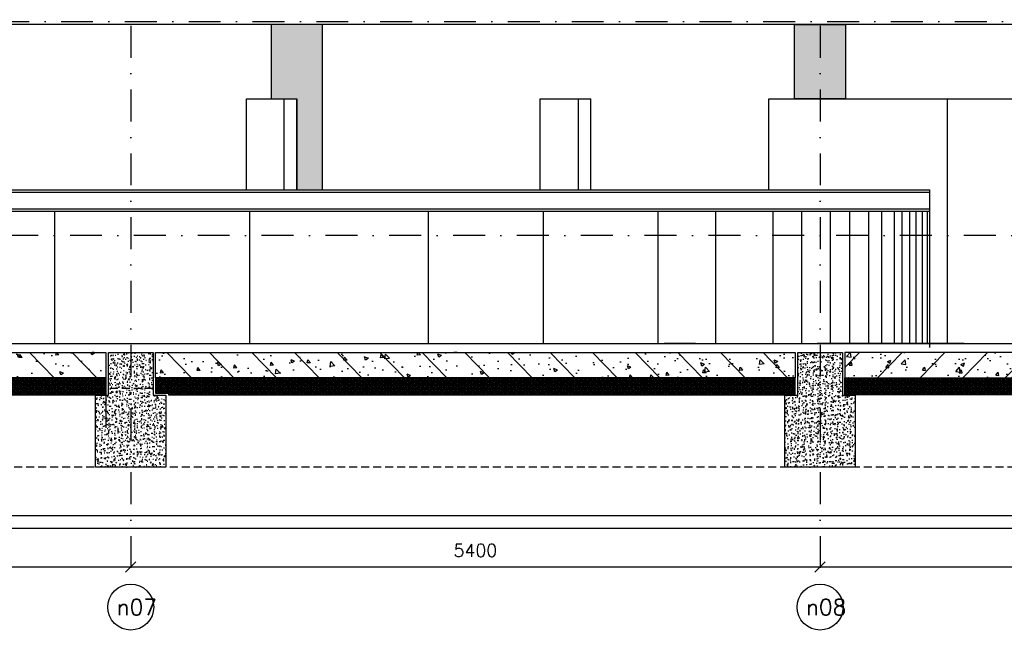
# Model space of a CAD drawing. Extents: x 0 to 317513, y 0 to 193913.
# Tile 20 of 105: x 186953 to 194666, y 90181 to 94984. Entities that reach past the tile are written whole.
import ezdxf
from ezdxf.enums import TextEntityAlignment as Align

# ---------------------------------------------------------------- set-up
doc = ezdxf.new("R2010")
doc.units = 0
doc.header["$LTSCALE"] = 20
doc.header["$MEASUREMENT"] = 0
doc.header["$PDSIZE"] = -1
for name, pattern in [('DASHDOT', [25, 12.5, -6.25, 0, -6.25]), ('DD1', [2.66667, 1.66667, -0.5, 0, -0.5]), ('HIDDEN2', [4.6875, 3.125, -1.5625])]:
    doc.linetypes.add(name, pattern=pattern)
doc.layers.get('0').update_dxf_attribs({"linetype": 'CONTINUOUS'})
doc.layers.get('DEFPOINTS').update_dxf_attribs({"linetype": 'CONTINUOUS'})
for name, color, linetype in [('A--01A1_ACEER', 1, 'CONTINUOUS'), ('A--A23--_F--3-', 9, 'CONTINUOUS'), ('A--L$7A3-_STRAMIEN', 3, 'CONTINUOUS'), ('A--L13D2_VLOEREN', 2, 'CONTINUOUS'), ('A--L21--_F-23-', 4, 'CONTINUOUS'), ('A--L23--', 7, 'CONTINUOUS'), ('A--L28DC1_KONSTRUKTIES', 1, 'HIDDEN2'), ('A--L31--', 2, 'CONTINUOUS'), ('A--M$1A-_F123-', 1, 'CONTINUOUS'), ('A--T$7A-_STRAMIEN', 2, 'CONTINUOUS'), ('A--T$7A8-_STRAMIEN', 8, 'DASHDOT'), ('MULTIMDF', 2, 'CONTINUOUS'), ('PUIACHTERGROND', 9, 'CONTINUOUS'), ('RASTER4', 45, 'CONTINUOUS'), ('RONDING', 8, 'CONTINUOUS'), ('STRAMIEN', 8, 'DD1')]:
    doc.layers.add(name, color=color, linetype=linetype)
doc.styles.add('ALFA-0_25', font='ROMANS')
doc.styles.add('HIEMSTRA', font='romans.shx')
doc.dimstyles.get("Standard").update_dxf_attribs({"dimscale": 40, "dimtxt": 2.5, "dimasz": 2, "dimexe": 0.3, "dimexo": 0.3, "dimgap": 2, "dimtad": 1, "dimdec": 0, "dimzin": 0, "dimdsep": 46, "dimtxsty": 'HIEMSTRA', "dimblk1": 'OBLIQUE', "dimblk2": 'OBLIQUE', "dimsah": 1, "dimcen": 0.09, "dimdle": 0.3, "dimclrd": 1, "dimclre": 1, "dimclrt": 3, "dimadec": 0, "dimazin": 0, "dimtfac": 1, "dimtdec": 4, "dimtix": 1, "dimtmove": 2, "dimatfit": 3, "dimldrblk": 'OBLIQUE', "dimfxl": 0, "dimtvp": 625, "dimtolj": 1, "dimtzin": 0, "dimarcsym": 0})

# ---------------------------------------------------------------- blocks, each defined once
blk = doc.blocks.new('_OBLIQUE')
at = {"color": 0, "linetype": 'ByBlock'}
blk.add_line((-0.5, -0.5), (0.5, 0.5), dxfattribs=at)
blk = doc.blocks.new('*D181')
at = {"color": 1, "linetype": 'ByBlock'}
for p, q in [((193222.3, 90705), (193222.3, 90693)), ((193222.3, 90693), (198622.3, 90693)), ((198622.3, 90705), (198622.3, 90693))]:
    blk.add_line(p, q, dxfattribs=at)
at = {"layer": 'DEFPOINTS', "color": 0, "linetype": 'ByBlock'}
for p in [(193222.3, 90693), (198622.3, 90693), (198622.3, 90693)]:
    blk.add_point(p, dxfattribs=at)
at = {"color": 1, "linetype": 'ByBlock', "xscale": 80, "yscale": 80, "zscale": 80, "rotation": 180}
blk.add_blockref('_OBLIQUE', (193222.3, 90693), dxfattribs=at)
at = {"color": 1, "linetype": 'ByBlock', "xscale": 80, "yscale": 80, "zscale": 80}
blk.add_blockref('_OBLIQUE', (198622.3, 90693), dxfattribs=at)
at = {"color": 3, "linetype": 'ByBlock', "insert": (195922.3, 90823), "char_height": 100, "attachment_point": 5, "style": 'HIEMSTRA'}
blk.add_mtext('\\A1;5400', dxfattribs=at)
blk = doc.blocks.new('*D182')
at = {"color": 1, "linetype": 'ByBlock'}
for p, q in [((187822.3, 90705), (187822.3, 90693)), ((187822.3, 90693), (193222.3, 90693)), ((193222.3, 90705), (193222.3, 90693))]:
    blk.add_line(p, q, dxfattribs=at)
at = {"layer": 'DEFPOINTS', "color": 0, "linetype": 'ByBlock'}
for p in [(187822.3, 90693), (193222.3, 90693), (193222.3, 90693)]:
    blk.add_point(p, dxfattribs=at)
at = {"color": 1, "linetype": 'ByBlock', "xscale": 80, "yscale": 80, "zscale": 80, "rotation": 180}
blk.add_blockref('_OBLIQUE', (187822.3, 90693), dxfattribs=at)
at = {"color": 1, "linetype": 'ByBlock', "xscale": 80, "yscale": 80, "zscale": 80}
blk.add_blockref('_OBLIQUE', (193222.3, 90693), dxfattribs=at)
at = {"color": 3, "linetype": 'ByBlock', "insert": (190522.3, 90823), "char_height": 100, "attachment_point": 5, "style": 'HIEMSTRA'}
blk.add_mtext('\\A1;5400', dxfattribs=at)
blk = doc.blocks.new('*D183')
at = {"color": 1, "linetype": 'ByBlock'}
for p, q in [((182422.3, 90705), (182422.3, 90693)), ((182422.3, 90693), (187822.3, 90693)), ((187822.3, 90705), (187822.3, 90693))]:
    blk.add_line(p, q, dxfattribs=at)
at = {"layer": 'DEFPOINTS', "color": 0, "linetype": 'ByBlock'}
for p in [(182422.3, 90693), (187822.3, 90693), (187822.3, 90693)]:
    blk.add_point(p, dxfattribs=at)
at = {"color": 1, "linetype": 'ByBlock', "xscale": 80, "yscale": 80, "zscale": 80, "rotation": 180}
blk.add_blockref('_OBLIQUE', (182422.3, 90693), dxfattribs=at)
at = {"color": 1, "linetype": 'ByBlock', "xscale": 80, "yscale": 80, "zscale": 80}
blk.add_blockref('_OBLIQUE', (187822.3, 90693), dxfattribs=at)
at = {"color": 3, "linetype": 'ByBlock', "insert": (185122.3, 90823), "char_height": 100, "attachment_point": 5, "style": 'HIEMSTRA'}
blk.add_mtext('\\A1;5400', dxfattribs=at)

msp = doc.modelspace()

# ---------------------------------------------------------------- hatches: boundary and pattern name
at = {"layer": 'A--A23--_F--3-'}
h = msp.add_hatch(dxfattribs=at)
h.set_pattern_fill('ALFABET', color=256, scale=40, angle=1, style=0, pattern_type=2)
h.set_pattern_definition([(134, (203983.93, 93821.48), (172.6416, 166.718), []), (129, (203983.93, 93821.48), (-287.2984, -20.0899), [30, -330]), (184, (203983.93, 93821.48), (60.743, 299.8624), [24, -264]), (78.5486, (203960, 93819.8), (-226.5556, 279.7724), [25.496, -280.457]), (132.8158, (203985.32, 93901.46), (-427.987, -58.747), [45, -495]), (82.3644, (203949.66, 93896.57), (-367.008, 396.113), [38.244, -420.685]), (187.8158, (203985.32, 93901.46), (-367.008, 396.113), [36, -396]), (158, (203944.98, 93882.17), (-241.537, -156.856), [30, -330]), (213, (203944.98, 93882.17), (-92.249, 291.7144), [24, -264]), (107.5486, (203924.85, 93869.1), (-333.7863, 134.858), [25.496, -280.457]), (141.5, (203983.93, 93821.48), (-2.5393, 133.22215), [0, -260.8, 0, -268, 0, -265]), (171.5, (203983.93, 93821.48), (-102.4584, 159.5771), [0, -152.8, 0, -254.8, 0, -101]), (211.5, (204073.11, 93819.92), (-213.6539, -5.294), [0, -100, 0, -312, 0, -414]), (221.5, (204113.1, 93819.22), (-232.5401, 44.1071), [0, -130, 0, -207.2, 0, -294]), (221.5, (204113.1, 93819.22), (-232.5401, 44.1071), [0, -130, 0, -207.2, 0, -294])])
h.paths.add_polyline_path([(187627.3, 92175.9), (182617.3, 92175.9), (182617.3, 92375.9), (187627.3, 92375.9)])
h = msp.add_hatch(dxfattribs=at)
h.set_pattern_fill('AR-CONC', color=256, scale=10, style=0, pattern_type=2)
h.set_pattern_definition([(50, (14181.494, 0), (71.726018, -6.275213), [7.5, -82.5]), (355, (14181.494, 0), (-13.875133, 75.219213), [6, -66]), (100.4514, (14187.47, -0.52), (57.850938, 68.943954), [6.37402, -70.11421]), (46.1842, (14181.49, 20), (106.724105, -16.5519), [11.25, -123.75]), (96.6356, (14190.39, 18.62), (93.46627, 97.411787), [9.56103, -105.1713]), (351.1842, (14181.49, 20), (93.466195, 97.41186), [9, -99]), (21, (14191.494, 15), (59.690705, -40.261889), [7.5, -82.5]), (326, (14191.494, 15), (24.331533, 72.515005), [6, -66]), (71.4514, (14196.47, 11.645), (84.022263, 32.25305), [6.37402, -70.11421]), (37.5, (14181.494, 0), (1.2159855, 33.2893854), [0, -65.2, 0, -67, 0, -66.25]), (7.5, (14181.494, 0), (26.306954, 39.441171), [0, -38.2, 0, -63.7, 0, -25.25]), (327.5, (14159.194, 0), (53.3822436, -2.255487), [0, -25, 0, -78, 0, -103.5]), (317.5, (14149.194, 0), (58.318617, 10.010498), [0, -32.5, 0, -51.8, 0, -73.5])])
h.paths.add_polyline_path([(187647.3, 92375.9), (187997.3, 92375.9), (187997.3, 92040.9), (188097.3, 92040.9), (188097.3, 91475.9), (187547.3, 91475.9), (187547.3, 92040.9), (187647.3, 92040.9)])
h = msp.add_hatch(dxfattribs=at)
h.set_pattern_fill('ALFABET', color=256, scale=40, angle=1, style=0, pattern_type=2)
h.set_pattern_definition([(134, (211063.93, 93821.48), (172.6416, 166.718), []), (129, (211063.93, 93821.48), (-287.2984, -20.0899), [30, -330]), (184, (211063.93, 93821.48), (60.743, 299.8624), [24, -264]), (78.5486, (211040, 93819.8), (-226.5556, 279.7724), [25.496, -280.457]), (132.8158, (211065.32, 93901.46), (-427.987, -58.747), [45, -495]), (82.3644, (211029.66, 93896.57), (-367.008, 396.113), [38.244, -420.685]), (187.8158, (211065.32, 93901.46), (-367.0076, 396.113), [36, -396]), (158, (211024.98, 93882.17), (-241.5371, -156.856), [30, -330]), (213, (211024.98, 93882.17), (-92.249, 291.7144), [24, -264]), (107.5486, (211004.85, 93869.1), (-333.7863, 134.858), [25.496, -280.457]), (141.5, (211063.93, 93821.48), (-2.5393, 133.22215), [0, -260.8, 0, -268, 0, -265]), (171.5, (211063.93, 93821.48), (-102.4584, 159.5771), [0, -152.8, 0, -254.8, 0, -101]), (211.5, (211153.11, 93819.92), (-213.6539, -5.294), [0, -100, 0, -312, 0, -414]), (221.5, (211193.1, 93819.22), (-232.5401, 44.1071), [0, -130, 0, -207.2, 0, -294]), (221.5, (211193.1, 93819.22), (-232.5401, 44.1071), [0, -130, 0, -207.2, 0, -294])])
h.paths.add_polyline_path([(193027.3, 92175.9), (188017.3, 92175.9), (188017.3, 92375.9), (193027.3, 92375.9)])
h = msp.add_hatch(dxfattribs=at)
h.set_pattern_fill('AR-CONC', color=256, scale=10, style=0, pattern_type=2)
h.set_pattern_definition([(50, (17901.494, 0), (71.726018, -6.275213), [7.5, -82.5]), (355, (17901.494, 0), (-13.875133, 75.219213), [6, -66]), (100.4514, (17907.47, -0.52), (57.850938, 68.943954), [6.37402, -70.11421]), (46.1842, (17901.49, 20), (106.724105, -16.5519), [11.25, -123.75]), (96.6356, (17910.39, 18.62), (93.46627, 97.411787), [9.56103, -105.1713]), (351.1842, (17901.49, 20), (93.466195, 97.41186), [9, -99]), (21, (17911.494, 15), (59.690705, -40.261889), [7.5, -82.5]), (326, (17911.494, 15), (24.331533, 72.515005), [6, -66]), (71.4514, (17916.47, 11.645), (84.022263, 32.25305), [6.37402, -70.11421]), (37.5, (17901.494, 0), (1.2159855, 33.2893854), [0, -65.2, 0, -67, 0, -66.25]), (7.5, (17901.494, 0), (26.306954, 39.441171), [0, -38.2, 0, -63.7, 0, -25.25]), (327.5, (17879.194, 0), (53.3822436, -2.255487), [0, -25, 0, -78, 0, -103.5]), (317.5, (17869.194, 0), (58.318617, 10.010498), [0, -32.5, 0, -51.8, 0, -73.5])])
h.paths.add_polyline_path([(193047.3, 92375.9), (193397.3, 92375.9), (193397.3, 92040.9), (193497.3, 92040.9), (193497.3, 91475.9), (192947.3, 91475.9), (192947.3, 92040.9), (193047.3, 92040.9)])
h = msp.add_hatch(dxfattribs=at)
h.set_pattern_fill('ALFABET', color=256, scale=40, angle=1, style=0, pattern_type=2)
h.set_pattern_definition([(46, (175577.25, 93821.48), (-172.6416, 166.718), []), (51, (175577.25, 93821.48), (287.2984, -20.0899), [30, -330]), (356, (175577.25, 93821.48), (-60.743, 299.8624), [24, -264]), (101.4514, (175601.2, 93819.8), (226.5556, 279.7724), [25.496, -280.457]), (47.1842, (175575.86, 93901.46), (427.987, -58.747), [45, -495]), (97.6356, (175611.52, 93896.57), (367.008, 396.113), [38.244, -420.685]), (352.1842, (175575.86, 93901.46), (367.0076, 396.113), [36, -396]), (22, (175616.2, 93882.17), (241.5371, -156.856), [30, -330]), (327, (175616.2, 93882.17), (92.249, 291.7144), [24, -264]), (72.4514, (175636.33, 93869.1), (333.7863, 134.858), [25.496, -280.457]), (38.5, (175577.25, 93821.48), (2.5393, 133.22215), [0, -260.8, 0, -268, 0, -265]), (8.5, (175577.25, 93821.48), (102.4584, 159.5771), [0, -152.8, 0, -254.8, 0, -101]), (328.5, (175488.07, 93819.92), (213.6539, -5.294), [0, -100, 0, -312, 0, -414]), (318.5, (175448.07, 93819.22), (232.5401, 44.1071), [0, -130, 0, -207.2, 0, -294]), (318.5, (175448.07, 93819.22), (232.5401, 44.1071), [0, -130, 0, -207.2, 0, -294])])
h.paths.add_polyline_path([(193417.3, 92175.9), (198427.3, 92175.9), (198427.3, 92375.9), (193417.3, 92375.9)])
h = msp.add_hatch(dxfattribs=at)
h.set_pattern_fill('ALFAKRS', color=256, scale=10, style=0, pattern_type=2)
h.set_pattern_definition([(135, (250456.169, 10), (7.0710678, 7.0710678), []), (45, (250456.169, 10), (7.0710678, -7.0710678), [])])
h.paths.add_polyline_path([(182815.6, 92043.9), (187627.3, 92043.9), (187627.3, 92175.9), (182617.3, 92175.9), (182617.3, 92055.9), (182617.3, 92043.9)])
h = msp.add_hatch(dxfattribs=at)
h.set_pattern_fill('ALFAKRS', color=256, scale=10, style=0, pattern_type=2)
h.set_pattern_definition([(135, (257536.169, 10), (7.0710678, 7.0710678), []), (45, (257536.169, 10), (7.0710678, -7.0710678), [])])
h.paths.add_polyline_path([(188117.3, 92043.9), (193027.3, 92043.9), (193027.3, 92175.9), (188017.3, 92175.9), (188017.3, 92055.9), (188117.3, 92055.9)])
h = msp.add_hatch(dxfattribs=at)
h.set_pattern_fill('ALFAKRS', color=256, scale=10, style=0, pattern_type=2)
h.set_pattern_definition([(45, (129105.011, 10), (-7.0710678, 7.0710678), []), (135, (129105.011, 10), (-7.0710678, -7.0710678), [])])
h.paths.add_polyline_path([(198327.3, 92043.9), (193417.3, 92043.9), (193417.3, 92175.9), (198427.3, 92175.9), (198427.3, 92055.9), (198327.3, 92055.9)])
at = {"layer": 'RASTER4'}
for points in [[(189322.7, 94945.9), (188922.7, 94945.9), (188922.7, 94362.4), (189123.8, 94362.4), (189123.8, 93650.2), (189324.1, 93650.4)], [(193022.3, 94945.5), (193422.3, 94945.5), (193422.3, 94363.3), (193022.3, 94363.3)]]:
    msp.add_hatch(color=256, dxfattribs=at).paths.add_polyline_path(points)

# ---------------------------------------------------------------- linework, layer by layer
for p, q in [((188729.9, 94362.4), (189123.8, 94362.4)), ((188729.9, 93649.6), (188729.9, 94362.4)), ((189023.9, 93649.6), (189023.9, 94362.4)), ((189123.8, 93649.6), (189123.8, 94362.4)), ((191029.6, 94362.4), (191428, 94362.4)), ((191029.6, 93649.6), (191029.6, 94362.4)), ((191330, 93649.6), (191330, 94362.4)), ((191428, 93649.6), (191428, 94362.4)), ((192821.9, 94362.4), (194774.6, 94362.4)), ((192821.9, 93649.6), (192821.9, 94362.4)), ((194220.3, 92447), (194220.3, 94362.4)), ((194220.3, 93562.4), (194220.3, 94362.4)), ((194082.1, 92413), (194082.3, 93649.6)), ((194082.1, 92413), (194082.3, 93649.6)), ((194350.9, 92445.9), (193199.8, 92445.9))]:
    msp.add_line(p, q)
msp.add_point((192003.3, 92445.9))
at = {"layer": 'A--01A1_ACEER'}
for p, q in [((216881.2, 94945.9), (184870, 94945.9)), ((187627.3, 92375.9), (187627.3, 91785))]:
    msp.add_line(p, q, dxfattribs=at)
for points in [[(189324.1, 94945.9), (188922.7, 94945.9), (188922.7, 94362.4), (189123.8, 94362.4), (189123.8, 93650.2), (189324.1, 93650.4)], [(193022.3, 94945.5), (193422.3, 94945.5), (193422.3, 94363.3), (193022.3, 94363.3)]]:
    msp.add_lwpolyline(points, close=True, dxfattribs=at)
at = {"layer": 'A--L$7A3-_STRAMIEN', "linetype": 'Continuous'}
for centre in [(187822.3, 90378.3), (187822.3, 90378.3), (193222.3, 90378.3)]:
    msp.add_ellipse(centre, major_axis=(127.3, 127.3), ratio=1, dxfattribs=at)
at = {"layer": 'A--L13D2_VLOEREN'}
msp.add_line((169272.3, 92445.9), (216665.3, 92445.9), dxfattribs=at)
at = {"layer": 'A--L21--_F-23-', "linetype": 'Continuous'}
for points in [[(187627.3, 92175.9), (182617.3, 92175.9), (182617.3, 92375.9), (187627.3, 92375.9)], [(187647.3, 92375.9), (187997.3, 92375.9), (187997.3, 92040.9), (188097.3, 92040.9), (188097.3, 91475.9), (187547.3, 91475.9), (187547.3, 92040.9), (187647.3, 92040.9), (187647.3, 92375.9)], [(193027.3, 92175.9), (188017.3, 92175.9), (188017.3, 92375.9), (193027.3, 92375.9)], [(193047.3, 92375.9), (193397.3, 92375.9), (193397.3, 92040.9), (193497.3, 92040.9), (193497.3, 91475.9), (192947.3, 91475.9), (192947.3, 92040.9), (193047.3, 92040.9), (193047.3, 92375.9)], [(193417.3, 92175.9), (198427.3, 92175.9), (198427.3, 92375.9), (193417.3, 92375.9)]]:
    msp.add_lwpolyline(points, close=True, dxfattribs=at)
at = {"layer": 'A--L23--'}
for points in [[(182815.6, 92043.9), (187627.3, 92043.9), (187627.3, 92175.9), (182617.3, 92175.9), (182617.3, 92055.9), (182617.3, 92055.9), (182617.3, 92043.9)], [(188117.3, 92043.9), (193027.3, 92043.9), (193027.3, 92175.9), (188017.3, 92175.9), (188017.3, 92055.9), (188117.3, 92055.9), (188117.3, 92043.9)], [(198327.3, 92043.9), (193417.3, 92043.9), (193417.3, 92175.9), (198427.3, 92175.9), (198427.3, 92055.9), (198327.3, 92055.9), (198327.3, 92043.9)]]:
    msp.add_lwpolyline(points, close=True, dxfattribs=at)
at = {"layer": 'A--L28DC1_KONSTRUKTIES'}
for p, q in [((187565.8, 92095.9), (192757.6, 92095.9)), ((198977.1, 92095.9), (193785.4, 92095.9)), ((231972.3, 91475.9), (169722.3, 91475.9))]:
    msp.add_line(p, q, dxfattribs=at)
at = {"layer": 'A--L31--'}
msp.add_lwpolyline([(226300.4, 90995.9), (144928, 90995.9), (144928, 91095.9), (226300.4, 91095.9)], dxfattribs=at)
at = {"layer": 'A--T$7A8-_STRAMIEN', "color": 8}
msp.add_line((289117.5, 93292.4), (144211.7, 93292.4), dxfattribs=at)
at = {"layer": 'MULTIMDF'}
for p, q in [((182014.6, 93650.1), (194082.2, 93650.1)), ((182014.6, 93632.1), (194082.2, 93632.1)), ((182014.6, 93500.9), (194082.2, 93500.9)), ((182014.6, 93482.9), (194082.2, 93482.9))]:
    msp.add_line(p, q, dxfattribs=at)
at = {"layer": 'PUIACHTERGROND'}
msp.add_line((192247.8, 92445.9), (192003.3, 92445.9), dxfattribs=at)
at = {"layer": 'RONDING'}
for p, q in [((187229.1, 92448.8), (187229.1, 93482.4)), ((188755.3, 92448.8), (188755.3, 93482.4)), ((190155.3, 92448.8), (190155.3, 93482.4)), ((191055.3, 92449), (191055.3, 93482.4)), ((191955.3, 92449.2), (191955.3, 93482.4)), ((192405.3, 92449.3), (192405.3, 93482.4)), ((192855.3, 92449.3), (192855.3, 93482.4)), ((193080.3, 92449.4), (193080.3, 93482.4)), ((193305.3, 92449.4), (193305.3, 93482.4)), ((193455.3, 92449.5), (193455.3, 93482.4)), ((193605.3, 92449.5), (193605.3, 93482.4)), ((193705.3, 92449.5), (193705.3, 93482.4)), ((193805.3, 92449.6), (193805.3, 93482.4)), ((193865.3, 92449.6), (193865.3, 93482.4)), ((193925.3, 92449.6), (193925.3, 93482.4)), ((193975.3, 92449.6), (193975.3, 93482.4)), ((194025.3, 92449.6), (194025.3, 93482.4)), ((194065.3, 92449.6), (194065.3, 93482.4))]:
    msp.add_line(p, q, dxfattribs=at)
at = {"layer": 'STRAMIEN', "linetype": 'DASHDOT'}
for p, q in [((187822.3, 109939.1), (187822.3, 90566.6)), ((193222.3, 109939.1), (193222.3, 90566.6)), ((170273.1, 94970.9), (241970.6, 94970.9)), ((139295.6, 92445.9), (241970.6, 92445.9))]:
    msp.add_line(p, q, dxfattribs=at)

# ---------------------------------------------------------------- texts
at = {"layer": 'A--T$7A-_STRAMIEN', "style": 'ALFA-0_25'}
for s, p in [('n07', (187870, 90378.3)), ('n08', (193270, 90378.3))]:
    msp.add_text(s, height=125, dxfattribs=at).set_placement(p, align=Align.MIDDLE_CENTER)

# ---------------------------------------------------------------- dimensions: what is measured, and where the dimension line sits
at = {"layer": 'A--M$1A-_F123-'}
for base, p1, p2, picture, middle in [((187822.3, 90693), (182422.3, 90693), (187822.3, 90693), '*D183', (185122.3, 90823)), ((193222.3, 90693), (187822.3, 90693), (193222.3, 90693), '*D182', (190522.3, 90823)), ((198622.3, 90693), (193222.3, 90693), (198622.3, 90693), '*D181', (195922.3, 90823))]:
    dim = msp.add_linear_dim(base=base, p1=p1, p2=p2, dimstyle='Standard', override={"dimexe": 0, "dimcen": 0, "dimdle": 0, "dimtfac": 0.75, "dimtvp": 1.5}, dxfattribs=at)
    dim.commit()
    dim.dimension.update_dxf_attribs({"geometry": picture, "text_midpoint": middle})

doc.saveas('drawing.dxf')
